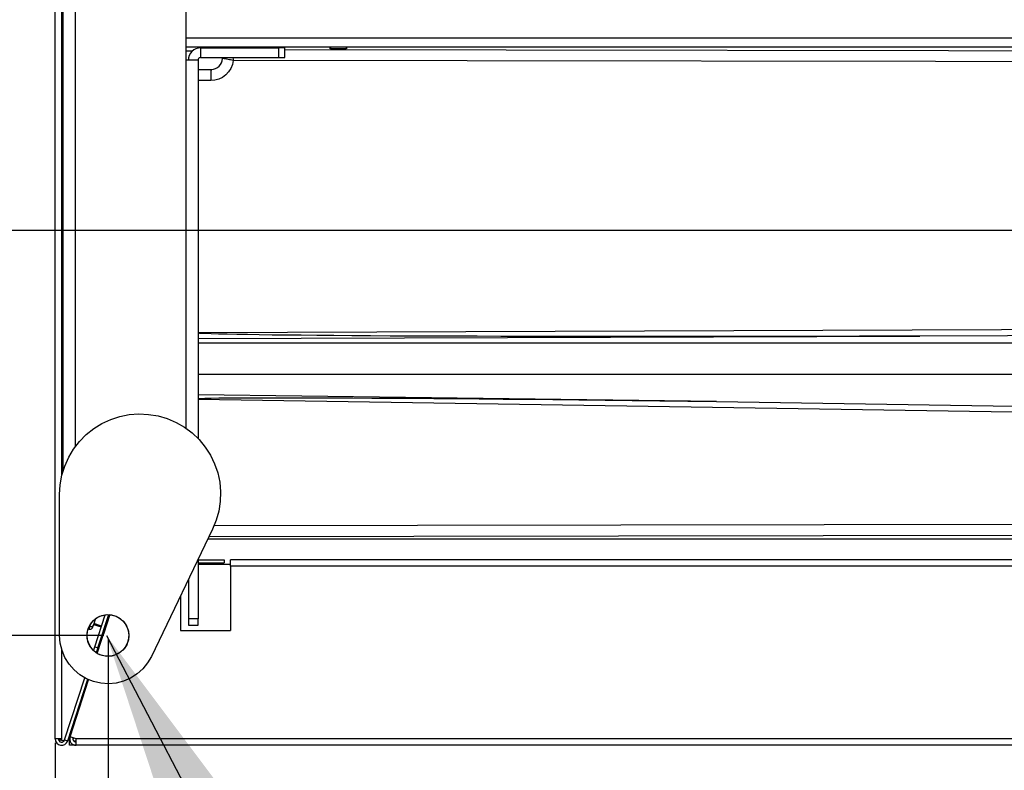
# Model space of a CAD drawing. Header units: millimetres. Extents: x 0 to 39025, y -31299 to 8400.
# Tile 196 of 256: x 14174 to 14480, y -11901 to -11668. Entities that reach past the tile are written whole.
import ezdxf

# ---------------------------------------------------------------- set-up
doc = ezdxf.new("R2010")
doc.units = ezdxf.units.MM
doc.header["$PDSIZE"] = -1
doc.layers.add('ANOTACIJE', color=7, linetype='Continuous')
doc.layers.add('DIMENZIJE', color=4, linetype='Continuous')
doc.styles.add('SLDTEXTSTYLE6', font='txt')
doc.styles.get("Standard").update_dxf_attribs({"font": 'Montserrat-Regular.ttf'})
doc.dimstyles.new('SLDDIMSTYLE0', dxfattribs={"dimtxt": 3, "dimasz": 3.414889, "dimexe": 0, "dimexo": 0.0625, "dimgap": 0.75, "dimtad": 1, "dimdec": 0, "dimlfac": 20, "dimrnd": 1e-09, "dimzin": 12, "dimdsep": 46, "dimtxsty": 'SLDTEXTSTYLE6', "dimsah": 1, "dimcen": 0.09, "dimadec": 0, "dimazin": 3, "dimtfac": 1, "dimtdec": 0, "dimtofl": 0, "dimtmove": 0, "dimatfit": 3, "dimfxl": 1, "dimfrac": 2, "dimtolj": 1, "dimtzin": 12, "dimarcsym": 0})
doc.dimstyles.new('SLDDIMSTYLE3', dxfattribs={"dimtxt": 0.18, "dimasz": 3.414889, "dimexe": 0, "dimexo": 0.0625, "dimgap": 0, "dimtad": 0, "dimtih": 1, "dimtoh": 1, "dimdec": 0, "dimrnd": 1e-09, "dimzin": 0, "dimdsep": 46, "dimtxsty": 'Standard', "dimsah": 1, "dimcen": 0.09, "dimadec": 0, "dimazin": 0, "dimtfac": 3.414889, "dimtdec": 0, "dimtofl": 0, "dimtmove": 0, "dimatfit": 3, "dimfxl": 1, "dimfrac": 2, "dimtolj": 1, "dimtzin": 0, "dimarcsym": 0})

# ---------------------------------------------------------------- blocks, each defined once
blk = doc.blocks.new('Adapt 2 (spodaj)')
blk.add_circle((16.42, 34.12), 6.48)
at = {"lineweight": 25}
for points in [[(0, 1.98), (0, 1.98), (0, 712.98), (0, 712.98)], [(2.1, 83.87), (2.1, 83.87), (2.1, 676.3), (2.1, 676.3)], [(2.4, 651.28), (2.4, 651.28), (2.4, 84.99), (2.4, 84.99)], [(6.2, 651.28), (6.2, 651.28), (6.2, 92.72), (6.2, 92.72)], [(40.6, 230.28), (40.6, 230.28), (40.6, 212.98), (40.6, 212.98)], [(40.6, 219.88), (40.6, 219.88), (945.6, 219.88), (945.6, 219.88)], [(40.6, 217.08), (40.6, 217.08), (945.6, 217.08), (945.6, 217.08)], [(40.6, 215.86), (40.6, 215.86), (42.72, 215.86), (42.72, 215.86)], [(45.2, 216.78), (45.2, 216.78), (45.2, 213.78), (45.2, 213.78)], [(45.2, 216.78), (45.2, 216.78), (69.4, 216.78), (69.4, 216.78)], [(55, 217.08), (55, 217.08), (55, 216.78), (55, 216.78)], [(69.4, 216.78), (69.4, 216.78), (69.4, 213.78), (69.4, 213.78)], [(71.4, 216.78), (71.4, 216.78), (69.4, 216.78), (69.4, 216.78)], [(71.4, 213.78), (71.4, 213.78), (71.4, 216.78), (71.4, 216.78)], [(71.4, 216.3), (71.4, 216.3), (346.33, 215.89), (346.33, 215.89)], [(85.5, 217.08), (85.5, 217.08), (85.5, 216.62), (85.5, 216.62)], [(90.5, 216.62), (90.5, 216.62), (90.5, 217.08), (90.5, 217.08)], [(40.6, 212.98), (40.6, 212.98), (40.6, 98.57), (40.6, 98.57)], [(44.4, 212.98), (44.4, 212.98), (44.4, 95.34), (44.4, 95.34)], [(45.2, 213.78), (45.2, 213.78), (69.4, 213.78), (69.4, 213.78)], [(52, 213.44), (52, 213.44), (52.03, 213.78), (52.03, 213.78)], [(52, 213.44), (52, 213.44), (52.03, 213.78), (52.03, 213.78)], [(52, 213.57), (52, 213.57), (52, 213.78), (52, 213.78)], [(52.01, 213.78), (52.01, 213.78), (52, 213.57), (52, 213.57)], [(346.18, 212.39), (346.18, 212.39), (55.31, 212.82), (55.31, 212.82)], [(69.4, 213.78), (69.4, 213.78), (71.4, 213.78), (71.4, 213.78)], [(44.4, 210.08), (44.4, 210.08), (48.5, 210.08), (48.5, 210.08)], [(2.4, 207.08), (2.4, 207.08), (2.1, 207.08), (2.1, 207.08)], [(48.35, 206.58), (48.35, 206.58), (44.4, 206.58), (44.4, 206.58)], [(44.4, 128.32), (44.4, 128.32), (404.92, 129.67), (404.92, 129.67)], [(44.4, 126.48), (44.4, 126.48), (268.65, 127.17), (268.65, 127.17)], [(405.01, 127.68), (405.01, 127.68), (268.65, 127.17), (268.65, 127.17)], [(44.4, 125.04), (44.4, 125.04), (459.51, 125.04), (459.51, 125.04)], [(44.4, 115.36), (44.4, 115.36), (459.41, 115.36), (459.41, 115.36)], [(205.44, 106.87), (205.44, 106.87), (44.4, 108.92), (44.4, 108.92)], [(370.68, 102.4), (370.68, 102.4), (44.4, 107.51), (44.4, 107.51)], [(205.44, 106.87), (205.44, 106.87), (370.77, 104.28), (370.77, 104.28)], [(1.4, 34.12), (1.4, 34.12), (1.4, 77.99), (1.4, 77.99)], [(49.45, 68.32), (49.45, 68.32), (302.08, 68.7), (302.08, 68.7)], [(48.93, 67.16), (48.93, 67.16), (29.92, 27.62), (29.92, 27.62)], [(302.23, 65.2), (302.23, 65.2), (47.81, 64.82), (47.81, 64.82)], [(870.49, 64.08), (870.49, 64.08), (47.45, 64.08), (47.45, 64.08)], [(44.4, 57.74), (44.4, 57.74), (44.4, 39.33), (44.4, 39.33)], [(44.4, 57.66), (44.4, 57.66), (52.51, 57.66), (52.51, 57.66)], [(44.4, 56.66), (44.4, 56.66), (52.51, 56.66), (52.51, 56.66)], [(44.4, 56.27), (44.4, 56.27), (54.51, 56.27), (54.51, 56.27)], [(52.51, 57.66), (52.51, 57.66), (52.51, 56.66), (52.51, 56.66)], [(957.49, 57.66), (957.49, 57.66), (54.51, 57.66), (54.51, 57.66)], [(54.51, 55.66), (54.51, 55.66), (54.51, 35.66), (54.51, 35.66)], [(957.49, 55.66), (957.49, 55.66), (54.51, 55.66), (54.51, 55.66)], [(41.4, 51.5), (41.4, 51.5), (41.4, 39.33), (41.4, 39.33)], [(38.9, 46.3), (38.9, 46.3), (38.9, 35.66), (38.9, 35.66)], [(12.34, 30.55), (12.34, 30.55), (15.59, 40.57), (15.59, 40.57)], [(12.8, 28.71), (12.8, 28.71), (16.67, 40.61), (16.67, 40.61)], [(13.05, 28.55), (13.05, 28.55), (16.97, 40.59), (16.97, 40.59)], [(13.29, 30.24), (13.29, 30.24), (16.66, 40.61), (16.66, 40.61)], [(16.97, 40.59), (16.97, 40.59), (15, 34.56), (15, 34.56)], [(11.97, 37.53), (11.97, 37.53), (14.35, 36.76), (14.35, 36.76)], [(12.02, 37.66), (12.02, 37.66), (14.39, 36.88), (14.39, 36.88)], [(14.44, 37.02), (14.44, 37.02), (12.06, 37.8), (12.06, 37.8)], [(44.4, 39.33), (44.4, 39.33), (41.4, 39.33), (41.4, 39.33)], [(41.4, 39.33), (41.4, 39.33), (41.4, 37.33), (41.4, 37.33)], [(41.4, 37.33), (41.4, 37.33), (44.4, 37.33), (44.4, 37.33)], [(44.4, 37.33), (44.4, 37.33), (44.4, 39.33), (44.4, 39.33)], [(14.39, 32.66), (14.39, 32.66), (15, 34.56), (15, 34.56)], [(15, 34.56), (15, 34.56), (15.01, 34.56), (15.01, 34.56)], [(38.9, 35.66), (38.9, 35.66), (54.51, 35.66), (54.51, 35.66)], [(14.39, 32.66), (14.39, 32.66), (14.39, 32.66), (14.39, 32.66)], [(2.1, 1.98), (2.1, 1.98), (2.1, 29.59), (2.1, 29.59)], [(11.96, 29.38), (11.96, 29.38), (12.34, 30.55), (12.34, 30.55)], [(12.34, 30.55), (12.34, 30.55), (13.29, 30.24), (13.29, 30.24)], [(13.29, 30.24), (13.29, 30.24), (12.79, 28.71), (12.79, 28.71)], [(2.95, 1.67), (2.95, 1.67), (9.22, 20.95), (9.22, 20.95)], [(3.9, 1.36), (3.9, 1.36), (10.12, 20.5), (10.12, 20.5)], [(3.9, 1.34), (3.9, 1.34), (10.13, 20.49), (10.13, 20.49)], [(4.62, 2.6), (4.62, 2.6), (10.4, 20.37), (10.4, 20.37)], [(4.5, 2.88), (4.5, 2.88), (4.82, 3.2), (4.82, 3.2)], [(4.52, 3.23), (4.52, 3.23), (4.98, 3.69), (4.98, 3.69)], [(4.53, 3.26), (4.53, 3.26), (4.99, 3.72), (4.99, 3.72)], [(2, 1.64), (2, 1.64), (2, 1.98), (2, 1.98)], [(2, 1.62), (2, 1.62), (2, 1.64), (2, 1.64)], [(2, 1.64), (2, 1.64), (2.89, 1.51), (2.89, 1.51)], [(2, 1.62), (2, 1.62), (2.88, 1.49), (2.88, 1.49)], [(2.95, 1.67), (2.95, 1.67), (3.9, 1.36), (3.9, 1.36)], [(3.89, 1.34), (3.89, 1.34), (3.9, 1.34), (3.9, 1.34)], [(3.9, 1.36), (3.9, 1.36), (3.9, 1.34), (3.9, 1.34)], [(4.39, 2.83), (4.39, 2.83), (4.5, 2.83), (4.5, 2.83)], [(4.4, 2.86), (4.4, 2.86), (4.5, 2.86), (4.5, 2.86)], [(4.5, 2.86), (4.5, 2.86), (4.4, 2.86), (4.4, 2.86)], [(4.71, 2.88), (4.71, 2.88), (4.5, 2.88), (4.5, 2.88)], [(6.52, 0), (6.52, 0), (4.5, 0), (4.5, 0)], [(6.52, 1.98), (6.52, 1.98), (4.62, 2.6), (4.62, 2.6)], [(5.67, 2.25), (5.67, 2.25), (5.54, 1.84), (5.54, 1.84)], [(5.62, 2.1), (5.62, 2.1), (5.54, 2.1), (5.54, 2.1)], [(5.71, 1.4), (5.71, 1.4), (6.52, 1.4), (6.52, 1.4)], [(957.49, 1.98), (957.49, 1.98), (6.52, 1.98), (6.52, 1.98)], [(957.49, -0.02), (957.49, -0.02), (6.52, -0.02), (6.52, -0.02)]]:
    blk.add_open_spline(points, degree=3, dxfattribs=at)
for points, knots in [([(45.2, 216.78), (45.2, 216.78), (44.46, 216.7), (44.46, 216.7), (44.46, 216.7), (43.75, 216.49), (43.75, 216.49), (43.75, 216.49), (43.09, 216.14), (43.09, 216.14), (43.09, 216.14), (42.51, 215.66), (42.51, 215.66), (42.51, 215.66), (42.04, 215.09), (42.04, 215.09), (42.04, 215.09), (41.69, 214.43), (41.69, 214.43), (41.69, 214.43), (41.47, 213.72), (41.47, 213.72), (41.47, 213.72), (41.4, 212.98), (41.4, 212.98)], [0, 0, 0, 0, 1, 1, 1, 2, 2, 2, 3, 3, 3, 4, 4, 4, 5, 5, 5, 6, 6, 6, 7, 7, 7, 8, 8, 8, 8]), ([(53.69, 216.78), (53.69, 216.78), (53.97, 216.89), (53.97, 216.89), (53.97, 216.89), (54.48, 217.03), (54.48, 217.03), (54.48, 217.03), (55, 217.08), (55, 217.08)], [0, 0, 0, 0, 1, 1, 1, 2, 2, 2, 3, 3, 3, 3]), ([(85.5, 216.7), (85.5, 216.7), (85.35, 216.68), (85.35, 216.68), (85.35, 216.68), (85.26, 216.65), (85.26, 216.65), (85.26, 216.65), (85.54, 216.62), (85.54, 216.62), (85.54, 216.62), (86.15, 216.59), (86.15, 216.59), (86.15, 216.59), (87.01, 216.57), (87.01, 216.57), (87.01, 216.57), (88, 216.56), (88, 216.56)], [0, 0, 0, 0, 1, 1, 1, 2, 2, 2, 3, 3, 3, 4, 4, 4, 5, 5, 5, 6, 6, 6, 6]), ([(88, 216.56), (88, 216.56), (89, 216.57), (89, 216.57), (89, 216.57), (89.85, 216.59), (89.85, 216.59), (89.85, 216.59), (90.46, 216.62), (90.46, 216.62), (90.46, 216.62), (90.74, 216.65), (90.74, 216.65), (90.74, 216.65), (90.65, 216.68), (90.65, 216.68), (90.65, 216.68), (90.5, 216.7), (90.5, 216.7)], [0, 0, 0, 0, 1, 1, 1, 2, 2, 2, 3, 3, 3, 4, 4, 4, 5, 5, 5, 6, 6, 6, 6]), ([(44.4, 212.98), (44.4, 212.98), (44.33, 212.98), (44.33, 212.98), (44.33, 212.98), (44.11, 212.98), (44.11, 212.98), (44.11, 212.98), (43.76, 212.98), (43.76, 212.98), (43.76, 212.98), (43.29, 212.98), (43.29, 212.98), (43.29, 212.98), (42.71, 212.98), (42.71, 212.98), (42.71, 212.98), (42.05, 212.98), (42.05, 212.98), (42.05, 212.98), (41.34, 212.98), (41.34, 212.98), (41.34, 212.98), (40.6, 212.98), (40.6, 212.98)], [0, 0, 0, 0, 1, 1, 1, 2, 2, 2, 3, 3, 3, 4, 4, 4, 5, 5, 5, 6, 6, 6, 7, 7, 7, 8, 8, 8, 8]), ([(45.2, 213.78), (45.2, 213.78), (45.05, 213.76), (45.05, 213.76), (45.05, 213.76), (44.89, 213.72), (44.89, 213.72), (44.89, 213.72), (44.76, 213.64), (44.76, 213.64), (44.76, 213.64), (44.64, 213.54), (44.64, 213.54), (44.64, 213.54), (44.53, 213.42), (44.53, 213.42), (44.53, 213.42), (44.46, 213.28), (44.46, 213.28), (44.46, 213.28), (44.41, 213.13), (44.41, 213.13), (44.41, 213.13), (44.4, 212.98), (44.4, 212.98)], [0, 0, 0, 0, 1, 1, 1, 2, 2, 2, 3, 3, 3, 4, 4, 4, 5, 5, 5, 6, 6, 6, 7, 7, 7, 8, 8, 8, 8]), ([(55.31, 212.82), (55.31, 212.82), (55.06, 211.57), (55.06, 211.57), (55.06, 211.57), (54.58, 210.39), (54.58, 210.39), (54.58, 210.39), (53.9, 209.31), (53.9, 209.31), (53.9, 209.31), (53.03, 208.37), (53.03, 208.37), (53.03, 208.37), (52, 207.61), (52, 207.61), (52, 207.61), (50.85, 207.04), (50.85, 207.04), (50.85, 207.04), (49.63, 206.69), (49.63, 206.69), (49.63, 206.69), (48.35, 206.58), (48.35, 206.58)], [0, 0, 0, 0, 1, 1, 1, 2, 2, 2, 3, 3, 3, 4, 4, 4, 5, 5, 5, 6, 6, 6, 7, 7, 7, 8, 8, 8, 8]), ([(48.5, 210.08), (48.5, 210.08), (49.17, 210.14), (49.17, 210.14), (49.17, 210.14), (49.81, 210.33), (49.81, 210.33), (49.81, 210.33), (50.4, 210.64), (50.4, 210.64), (50.4, 210.64), (50.93, 211.05), (50.93, 211.05), (50.93, 211.05), (51.36, 211.56), (51.36, 211.56), (51.36, 211.56), (51.7, 212.14), (51.7, 212.14), (51.7, 212.14), (51.91, 212.78), (51.91, 212.78), (51.91, 212.78), (52, 213.44), (52, 213.44)], [0, 0, 0, 0, 1, 1, 1, 2, 2, 2, 3, 3, 3, 4, 4, 4, 5, 5, 5, 6, 6, 6, 7, 7, 7, 8, 8, 8, 8]), ([(52, 213.44), (52, 213.44), (52, 213.51), (52, 213.51), (52, 213.51), (52, 213.57), (52, 213.57)], [0, 0, 0, 0, 1, 1, 1, 2, 2, 2, 2]), ([(55.31, 212.82), (55.31, 212.82), (55.3, 212.83), (55.3, 212.83), (55.3, 212.83), (54.45, 213.02), (54.45, 213.02), (54.45, 213.02), (54.14, 213.08), (54.14, 213.08), (54.14, 213.08), (53.22, 213.25), (53.22, 213.25), (53.22, 213.25), (52.48, 213.37), (52.48, 213.37), (52.48, 213.37), (52.13, 213.42), (52.13, 213.42), (52.13, 213.42), (52, 213.44), (52, 213.44)], [0, 0, 0, 0, 1, 1, 1, 2, 2, 2, 3, 3, 3, 4, 4, 4, 5, 5, 5, 6, 6, 6, 7, 7, 7, 7]), ([(55.2, 213.78), (55.2, 213.78), (55.2, 213.7), (55.2, 213.7), (55.2, 213.7), (55.26, 213.27), (55.26, 213.27), (55.26, 213.27), (55.31, 212.84), (55.31, 212.84), (55.31, 212.84), (55.31, 212.82), (55.31, 212.82)], [0, 0, 0, 0, 1, 1, 1, 2, 2, 2, 3, 3, 3, 4, 4, 4, 4]), ([(2.1, 207.85), (2.1, 207.85), (2.18, 208.1), (2.18, 208.1), (2.18, 208.1), (2.4, 208.57), (2.4, 208.57)], [0, 0, 0, 0, 1, 1, 1, 2, 2, 2, 2]), ([(48.5, 210.08), (48.5, 210.08), (48.47, 210.01), (48.47, 210.01), (48.47, 210.01), (48.44, 209.81), (48.44, 209.81), (48.44, 209.81), (48.42, 209.49), (48.42, 209.49), (48.42, 209.49), (48.39, 209.05), (48.39, 209.05), (48.39, 209.05), (48.38, 208.52), (48.38, 208.52), (48.38, 208.52), (48.36, 207.92), (48.36, 207.92), (48.36, 207.92), (48.36, 207.26), (48.36, 207.26), (48.36, 207.26), (48.35, 206.58), (48.35, 206.58)], [0, 0, 0, 0, 1, 1, 1, 2, 2, 2, 3, 3, 3, 4, 4, 4, 5, 5, 5, 6, 6, 6, 7, 7, 7, 8, 8, 8, 8]), ([(2.1, 194.57), (2.1, 194.57), (2.14, 194.57), (2.14, 194.57), (2.14, 194.57), (2.27, 194.57), (2.27, 194.57), (2.27, 194.57), (2.4, 194.57), (2.4, 194.57)], [0, 0, 0, 0, 1, 1, 1, 2, 2, 2, 3, 3, 3, 3]), ([(268.65, 127.17), (268.65, 127.17), (259.26, 127.14), (259.26, 127.14), (259.26, 127.14), (249.92, 127.11), (249.92, 127.11), (249.92, 127.11), (240.63, 127.09), (240.63, 127.09), (240.63, 127.09), (231.41, 127.07), (231.41, 127.07), (231.41, 127.07), (222.28, 127.06), (222.28, 127.06), (222.28, 127.06), (213.25, 127.05), (213.25, 127.05), (213.25, 127.05), (204.33, 127.04), (204.33, 127.04), (204.33, 127.04), (195.53, 127.03), (195.53, 127.03), (195.53, 127.03), (186.87, 127.03), (186.87, 127.03), (186.87, 127.03), (178.36, 127.03), (178.36, 127.03), (178.36, 127.03), (170.02, 127.04), (170.02, 127.04), (170.02, 127.04), (161.84, 127.05), (161.84, 127.05), (161.84, 127.05), (153.86, 127.06), (153.86, 127.06), (153.86, 127.06), (146.06, 127.07), (146.06, 127.07), (146.06, 127.07), (138.48, 127.08), (138.48, 127.08), (138.48, 127.08), (131.12, 127.11), (131.12, 127.11), (131.12, 127.11), (123.99, 127.13), (123.99, 127.13), (123.99, 127.13), (117.1, 127.15), (117.1, 127.15), (117.1, 127.15), (110.46, 127.18), (110.46, 127.18), (110.46, 127.18), (104.08, 127.21), (104.08, 127.21), (104.08, 127.21), (97.97, 127.25), (97.97, 127.25), (97.97, 127.25), (92.13, 127.29), (92.13, 127.29), (92.13, 127.29), (86.59, 127.33), (86.59, 127.33), (86.59, 127.33), (81.34, 127.37), (81.34, 127.37), (81.34, 127.37), (76.39, 127.42), (76.39, 127.42), (76.39, 127.42), (71.75, 127.47), (71.75, 127.47), (71.75, 127.47), (67.42, 127.52), (67.42, 127.52), (67.42, 127.52), (63.42, 127.57), (63.42, 127.57), (63.42, 127.57), (59.75, 127.63), (59.75, 127.63), (59.75, 127.63), (56.41, 127.69), (56.41, 127.69), (56.41, 127.69), (53.41, 127.75), (53.41, 127.75), (53.41, 127.75), (50.75, 127.81), (50.75, 127.81), (50.75, 127.81), (48.44, 127.88), (48.44, 127.88), (48.44, 127.88), (46.48, 127.95), (46.48, 127.95), (46.48, 127.95), (44.87, 128.01), (44.87, 128.01), (44.87, 128.01), (44.4, 128.04), (44.4, 128.04)], [0, 0, 0, 0, 1, 1, 1, 2, 2, 2, 3, 3, 3, 4, 4, 4, 5, 5, 5, 6, 6, 6, 7, 7, 7, 8, 8, 8, 9, 9, 9, 10, 10, 10, 11, 11, 11, 12, 12, 12, 13, 13, 13, 14, 14, 14, 15, 15, 15, 16, 16, 16, 17, 17, 17, 18, 18, 18, 19, 19, 19, 20, 20, 20, 21, 21, 21, 22, 22, 22, 23, 23, 23, 24, 24, 24, 25, 25, 25, 26, 26, 26, 27, 27, 27, 28, 28, 28, 29, 29, 29, 30, 30, 30, 31, 31, 31, 32, 32, 32, 33, 33, 33, 34, 34, 34, 35, 35, 35, 36, 36, 36, 36]), ([(2.4, 114.57), (2.4, 114.57), (2.27, 114.57), (2.27, 114.57), (2.27, 114.57), (2.14, 114.57), (2.14, 114.57), (2.14, 114.57), (2.1, 114.57), (2.1, 114.57)], [0, 0, 0, 0, 1, 1, 1, 2, 2, 2, 3, 3, 3, 3]), ([(44.4, 107.79), (44.4, 107.79), (44.89, 107.81), (44.89, 107.81), (44.89, 107.81), (46.51, 107.85), (46.51, 107.85), (46.51, 107.85), (48.49, 107.9), (48.49, 107.9), (48.49, 107.9), (50.82, 107.94), (50.82, 107.94), (50.82, 107.94), (53.5, 107.97), (53.5, 107.97), (53.5, 107.97), (56.52, 107.99), (56.52, 107.99), (56.52, 107.99), (59.89, 108.01), (59.89, 108.01), (59.89, 108.01), (63.59, 108.02), (63.59, 108.02), (63.59, 108.02), (67.62, 108.03), (67.62, 108.03), (67.62, 108.03), (71.97, 108.03), (71.97, 108.03), (71.97, 108.03), (76.65, 108.02), (76.65, 108.02), (76.65, 108.02), (81.63, 108.01), (81.63, 108.01), (81.63, 108.01), (86.92, 107.99), (86.92, 107.99), (86.92, 107.99), (92.51, 107.96), (92.51, 107.96), (92.51, 107.96), (98.39, 107.93), (98.39, 107.93), (98.39, 107.93), (104.54, 107.9), (104.54, 107.9), (104.54, 107.9), (110.97, 107.85), (110.97, 107.85), (110.97, 107.85), (117.65, 107.8), (117.65, 107.8), (117.65, 107.8), (124.59, 107.75), (124.59, 107.75), (124.59, 107.75), (131.77, 107.68), (131.77, 107.68), (131.77, 107.68), (139.18, 107.61), (139.18, 107.61), (139.18, 107.61), (146.82, 107.54), (146.82, 107.54), (146.82, 107.54), (154.66, 107.46), (154.66, 107.46), (154.66, 107.46), (162.69, 107.37), (162.69, 107.37), (162.69, 107.37), (170.92, 107.28), (170.92, 107.28), (170.92, 107.28), (179.32, 107.19), (179.32, 107.19), (179.32, 107.19), (187.88, 107.09), (187.88, 107.09), (187.88, 107.09), (196.59, 106.98), (196.59, 106.98), (196.59, 106.98), (205.44, 106.87), (205.44, 106.87)], [0, 0, 0, 0, 1, 1, 1, 2, 2, 2, 3, 3, 3, 4, 4, 4, 5, 5, 5, 6, 6, 6, 7, 7, 7, 8, 8, 8, 9, 9, 9, 10, 10, 10, 11, 11, 11, 12, 12, 12, 13, 13, 13, 14, 14, 14, 15, 15, 15, 16, 16, 16, 17, 17, 17, 18, 18, 18, 19, 19, 19, 20, 20, 20, 21, 21, 21, 22, 22, 22, 23, 23, 23, 24, 24, 24, 25, 25, 25, 26, 26, 26, 27, 27, 27, 28, 28, 28, 29, 29, 29, 29]), ([(1.4, 77.99), (1.4, 77.99), (1.58, 80.98), (1.58, 80.98), (1.58, 80.98), (2.11, 83.92), (2.11, 83.92), (2.11, 83.92), (3, 86.78), (3, 86.78), (3, 86.78), (4.21, 89.51), (4.21, 89.51), (4.21, 89.51), (5.74, 92.07), (5.74, 92.07), (5.74, 92.07), (7.57, 94.44), (7.57, 94.44), (7.57, 94.44), (9.67, 96.57), (9.67, 96.57), (9.67, 96.57), (12.01, 98.43), (12.01, 98.43), (12.01, 98.43), (14.55, 100.01), (14.55, 100.01), (14.55, 100.01), (17.26, 101.26), (17.26, 101.26), (17.26, 101.26), (20.1, 102.19), (20.1, 102.19), (20.1, 102.19), (23.04, 102.77), (23.04, 102.77), (23.04, 102.77), (26.02, 102.99), (26.02, 102.99), (26.02, 102.99), (29.01, 102.86), (29.01, 102.86), (29.01, 102.86), (31.96, 102.37), (31.96, 102.37), (31.96, 102.37), (34.83, 101.53), (34.83, 101.53), (34.83, 101.53), (37.57, 100.35), (37.57, 100.35), (37.57, 100.35), (40.17, 98.86), (40.17, 98.86), (40.17, 98.86), (42.56, 97.07), (42.56, 97.07), (42.56, 97.07), (44.72, 95.01), (44.72, 95.01), (44.72, 95.01), (46.62, 92.7), (46.62, 92.7), (46.62, 92.7), (48.23, 90.18), (48.23, 90.18), (48.23, 90.18), (49.53, 87.49), (49.53, 87.49), (49.53, 87.49), (50.5, 84.66), (50.5, 84.66), (50.5, 84.66), (51.12, 81.73), (51.12, 81.73), (51.12, 81.73), (51.39, 78.75), (51.39, 78.75), (51.39, 78.75), (51.3, 75.77), (51.3, 75.77), (51.3, 75.77), (50.86, 72.81), (50.86, 72.81), (50.86, 72.81), (50.06, 69.93), (50.06, 69.93), (50.06, 69.93), (48.93, 67.16), (48.93, 67.16)], [0, 0, 0, 0, 1, 1, 1, 2, 2, 2, 3, 3, 3, 4, 4, 4, 5, 5, 5, 6, 6, 6, 7, 7, 7, 8, 8, 8, 9, 9, 9, 10, 10, 10, 11, 11, 11, 12, 12, 12, 13, 13, 13, 14, 14, 14, 15, 15, 15, 16, 16, 16, 17, 17, 17, 18, 18, 18, 19, 19, 19, 20, 20, 20, 21, 21, 21, 22, 22, 22, 23, 23, 23, 24, 24, 24, 25, 25, 25, 26, 26, 26, 27, 27, 27, 28, 28, 28, 29, 29, 29, 30, 30, 30, 30]), ([(54.51, 55.66), (54.51, 55.66), (54.51, 56.05), (54.51, 56.05), (54.51, 56.05), (54.51, 56.42), (54.51, 56.42), (54.51, 56.42), (54.51, 56.77), (54.51, 56.77), (54.51, 56.77), (54.51, 57.07), (54.51, 57.07), (54.51, 57.07), (54.51, 57.32), (54.51, 57.32), (54.51, 57.32), (54.51, 57.51), (54.51, 57.51), (54.51, 57.51), (54.51, 57.62), (54.51, 57.62), (54.51, 57.62), (54.51, 57.66), (54.51, 57.66)], [0, 0, 0, 0, 1, 1, 1, 2, 2, 2, 3, 3, 3, 4, 4, 4, 5, 5, 5, 6, 6, 6, 7, 7, 7, 8, 8, 8, 8]), ([(22.74, 32.67), (22.74, 32.67), (22.9, 34.17), (22.9, 34.17), (22.9, 34.17), (22.71, 35.67), (22.71, 35.67), (22.71, 35.67), (22.18, 37.08), (22.18, 37.08), (22.18, 37.08), (21.34, 38.34), (21.34, 38.34), (21.34, 38.34), (20.24, 39.37), (20.24, 39.37), (20.24, 39.37), (18.92, 40.11), (18.92, 40.11), (18.92, 40.11), (17.47, 40.53), (17.47, 40.53), (17.47, 40.53), (15.97, 40.6), (15.97, 40.6), (15.97, 40.6), (14.48, 40.33), (14.48, 40.33), (14.48, 40.33), (13.1, 39.72), (13.1, 39.72), (13.1, 39.72), (11.9, 38.81), (11.9, 38.81), (11.9, 38.81), (10.94, 37.64), (10.94, 37.64), (10.94, 37.64), (10.27, 36.29), (10.27, 36.29), (10.27, 36.29), (9.94, 34.82), (9.94, 34.82), (9.94, 34.82), (9.95, 33.31), (9.95, 33.31), (9.95, 33.31), (10.31, 31.84), (10.31, 31.84), (10.31, 31.84), (11, 30.5), (11, 30.5), (11, 30.5), (11.98, 29.35), (11.98, 29.35), (11.98, 29.35), (13.2, 28.46), (13.2, 28.46), (13.2, 28.46), (14.59, 27.88), (14.59, 27.88), (14.59, 27.88), (16.08, 27.63), (16.08, 27.63), (16.08, 27.63), (17.59, 27.73), (17.59, 27.73), (17.59, 27.73), (19.03, 28.17), (19.03, 28.17), (19.03, 28.17), (20.33, 28.94), (20.33, 28.94), (20.33, 28.94), (21.42, 29.98), (21.42, 29.98), (21.42, 29.98), (22.24, 31.25), (22.24, 31.25), (22.24, 31.25), (22.74, 32.67), (22.74, 32.67)], [0, 0, 0, 0, 1, 1, 1, 2, 2, 2, 3, 3, 3, 4, 4, 4, 5, 5, 5, 6, 6, 6, 7, 7, 7, 8, 8, 8, 9, 9, 9, 10, 10, 10, 11, 11, 11, 12, 12, 12, 13, 13, 13, 14, 14, 14, 15, 15, 15, 16, 16, 16, 17, 17, 17, 18, 18, 18, 19, 19, 19, 20, 20, 20, 21, 21, 21, 22, 22, 22, 23, 23, 23, 24, 24, 24, 25, 25, 25, 26, 26, 26, 27, 27, 27, 27]), ([(10.57, 36.1), (10.57, 36.1), (10.57, 36.1), (10.57, 36.1), (10.57, 36.1), (10.64, 36.33), (10.64, 36.33), (10.64, 36.33), (10.83, 36.9), (10.83, 36.9)], [0, 0, 0, 0, 1, 1, 1, 2, 2, 2, 3, 3, 3, 3]), ([(10.58, 37.01), (10.58, 37.01), (10.66, 36.97), (10.66, 36.97), (10.66, 36.97), (10.83, 36.9), (10.83, 36.9)], [0, 0, 0, 0, 1, 1, 1, 2, 2, 2, 2]), ([(10.83, 36.9), (10.83, 36.9), (11.11, 37.76), (11.11, 37.76), (11.11, 37.76), (11.18, 37.99), (11.18, 37.99)], [0, 0, 0, 0, 1, 1, 1, 2, 2, 2, 2]), ([(10.83, 36.9), (10.83, 36.9), (11, 36.86), (11, 36.86), (11, 36.86), (11.17, 36.85), (11.17, 36.85), (11.17, 36.85), (11.34, 36.87), (11.34, 36.87), (11.34, 36.87), (11.5, 36.92), (11.5, 36.92), (11.5, 36.92), (11.64, 37), (11.64, 37), (11.64, 37), (11.77, 37.1), (11.77, 37.1), (11.77, 37.1), (11.86, 37.22), (11.86, 37.22), (11.86, 37.22), (11.92, 37.36), (11.92, 37.36)], [0, 0, 0, 0, 1, 1, 1, 2, 2, 2, 3, 3, 3, 4, 4, 4, 5, 5, 5, 6, 6, 6, 7, 7, 7, 8, 8, 8, 8]), ([(11.7, 36.67), (11.7, 36.67), (11.75, 36.85), (11.75, 36.85), (11.75, 36.85), (11.92, 37.36), (11.92, 37.36)], [0, 0, 0, 0, 1, 1, 1, 2, 2, 2, 2]), ([(11.92, 37.36), (11.92, 37.36), (12.18, 38.17), (12.18, 38.17), (12.18, 38.17), (12.53, 39.24), (12.53, 39.24), (12.53, 39.24), (12.57, 39.37), (12.57, 39.37)], [0, 0, 0, 0, 1, 1, 1, 2, 2, 2, 3, 3, 3, 3]), ([(29.92, 27.62), (29.92, 27.62), (28.72, 25.57), (28.72, 25.57), (28.72, 25.57), (27.22, 23.73), (27.22, 23.73), (27.22, 23.73), (25.45, 22.15), (25.45, 22.15), (25.45, 22.15), (23.45, 20.87), (23.45, 20.87), (23.45, 20.87), (21.27, 19.93), (21.27, 19.93), (21.27, 19.93), (18.97, 19.34), (18.97, 19.34), (18.97, 19.34), (16.61, 19.12), (16.61, 19.12), (16.61, 19.12), (14.23, 19.28), (14.23, 19.28), (14.23, 19.28), (11.92, 19.8), (11.92, 19.8), (11.92, 19.8), (9.72, 20.69), (9.72, 20.69), (9.72, 20.69), (7.68, 21.91), (7.68, 21.91), (7.68, 21.91), (5.87, 23.44), (5.87, 23.44), (5.87, 23.44), (4.31, 25.23), (4.31, 25.23), (4.31, 25.23), (3.06, 27.26), (3.06, 27.26), (3.06, 27.26), (2.15, 29.44), (2.15, 29.44), (2.15, 29.44), (1.59, 31.75), (1.59, 31.75), (1.59, 31.75), (1.4, 34.12), (1.4, 34.12)], [0, 0, 0, 0, 1, 1, 1, 2, 2, 2, 3, 3, 3, 4, 4, 4, 5, 5, 5, 6, 6, 6, 7, 7, 7, 8, 8, 8, 9, 9, 9, 10, 10, 10, 11, 11, 11, 12, 12, 12, 13, 13, 13, 14, 14, 14, 15, 15, 15, 16, 16, 16, 17, 17, 17, 17]), ([(10.27, 36.26), (10.27, 36.26), (10.4, 36.17), (10.4, 36.17), (10.4, 36.17), (10.57, 36.1), (10.57, 36.1)], [0, 0, 0, 0, 1, 1, 1, 2, 2, 2, 2]), ([(10.57, 36.1), (10.57, 36.1), (10.74, 36.06), (10.74, 36.06), (10.74, 36.06), (10.91, 36.05), (10.91, 36.05), (10.91, 36.05), (11.09, 36.09), (11.09, 36.09), (11.09, 36.09), (11.25, 36.15), (11.25, 36.15), (11.25, 36.15), (11.4, 36.24), (11.4, 36.24), (11.4, 36.24), (11.53, 36.37), (11.53, 36.37), (11.53, 36.37), (11.63, 36.51), (11.63, 36.51), (11.63, 36.51), (11.7, 36.67), (11.7, 36.67)], [0, 0, 0, 0, 1, 1, 1, 2, 2, 2, 3, 3, 3, 4, 4, 4, 5, 5, 5, 6, 6, 6, 7, 7, 7, 8, 8, 8, 8]), ([(2.1, 1.98), (2.1, 1.98), (2.02, 1.98), (2.02, 1.98), (2.02, 1.98), (1.79, 1.98), (1.79, 1.98), (1.79, 1.98), (1.45, 1.98), (1.45, 1.98), (1.45, 1.98), (1.05, 1.98), (1.05, 1.98), (1.05, 1.98), (0.65, 1.98), (0.65, 1.98), (0.65, 1.98), (0.31, 1.98), (0.31, 1.98), (0.31, 1.98), (0.08, 1.98), (0.08, 1.98), (0.08, 1.98), (0, 1.98), (0, 1.98)], [0, 0, 0, 0, 1, 1, 1, 2, 2, 2, 3, 3, 3, 4, 4, 4, 5, 5, 5, 6, 6, 6, 7, 7, 7, 8, 8, 8, 8]), ([(0, 1.98), (0, 1.98), (0.12, 1.28), (0.12, 1.28), (0.12, 1.28), (0.48, 0.68), (0.48, 0.68), (0.48, 0.68), (1.02, 0.23), (1.02, 0.23), (1.02, 0.23), (1.69, 0), (1.69, 0), (1.69, 0), (2.39, 0.01), (2.39, 0.01), (2.39, 0.01), (3.04, 0.27), (3.04, 0.27), (3.04, 0.27), (3.57, 0.74), (3.57, 0.74), (3.57, 0.74), (3.9, 1.36), (3.9, 1.36)], [0, 0, 0, 0, 1, 1, 1, 2, 2, 2, 3, 3, 3, 4, 4, 4, 5, 5, 5, 6, 6, 6, 7, 7, 7, 8, 8, 8, 8]), ([(1, 1.98), (1, 1.98), (1.06, 1.63), (1.06, 1.63), (1.06, 1.63), (1.24, 1.33), (1.24, 1.33), (1.24, 1.33), (1.51, 1.1), (1.51, 1.1), (1.51, 1.1), (1.84, 0.99), (1.84, 0.99), (1.84, 0.99), (2.2, 0.99), (2.2, 0.99), (2.2, 0.99), (2.52, 1.13), (2.52, 1.13), (2.52, 1.13), (2.79, 1.36), (2.79, 1.36), (2.79, 1.36), (2.95, 1.67), (2.95, 1.67)], [0, 0, 0, 0, 1, 1, 1, 2, 2, 2, 3, 3, 3, 4, 4, 4, 5, 5, 5, 6, 6, 6, 7, 7, 7, 8, 8, 8, 8]), ([(1, 1.98), (1, 1.98), (1.08, 1.89), (1.08, 1.89), (1.08, 1.89), (1.29, 1.8), (1.29, 1.8), (1.29, 1.8), (1.62, 1.72), (1.62, 1.72), (1.62, 1.72), (2, 1.64), (2, 1.64)], [0, 0, 0, 0, 1, 1, 1, 2, 2, 2, 3, 3, 3, 4, 4, 4, 4]), ([(1.05, 1.73), (1.05, 1.73), (1.23, 1.7), (1.23, 1.7), (1.23, 1.7), (2, 1.62), (2, 1.62)], [0, 0, 0, 0, 1, 1, 1, 2, 2, 2, 2]), ([(4.5, 2.88), (4.5, 2.88), (4.5, 2.73), (4.5, 2.73), (4.5, 2.73), (4.5, 2.58), (4.5, 2.58), (4.5, 2.58), (4.5, 2.44), (4.5, 2.44), (4.5, 2.44), (4.5, 2.33), (4.5, 2.33), (4.5, 2.33), (4.5, 2.23), (4.5, 2.23), (4.5, 2.23), (4.5, 2.16), (4.5, 2.16), (4.5, 2.16), (4.5, 2.11), (4.5, 2.11), (4.5, 2.11), (4.5, 2.1), (4.5, 2.1)], [0, 0, 0, 0, 1, 1, 1, 2, 2, 2, 3, 3, 3, 4, 4, 4, 5, 5, 5, 6, 6, 6, 7, 7, 7, 8, 8, 8, 8]), ([(4.5, 0), (4.5, 0), (4.5, 0.08), (4.5, 0.08), (4.5, 0.08), (4.5, 0.31), (4.5, 0.31), (4.5, 0.31), (4.5, 0.65), (4.5, 0.65), (4.5, 0.65), (4.5, 1.05), (4.5, 1.05), (4.5, 1.05), (4.5, 1.45), (4.5, 1.45), (4.5, 1.45), (4.5, 1.79), (4.5, 1.79), (4.5, 1.79), (4.5, 2.02), (4.5, 2.02), (4.5, 2.02), (4.5, 2.1), (4.5, 2.1)], [0, 0, 0, 0, 1, 1, 1, 2, 2, 2, 3, 3, 3, 4, 4, 4, 5, 5, 5, 6, 6, 6, 7, 7, 7, 8, 8, 8, 8]), ([(4.62, 2.6), (4.62, 2.6), (4.53, 2.13), (4.53, 2.13), (4.53, 2.13), (4.55, 1.67), (4.55, 1.67), (4.55, 1.67), (4.67, 1.21), (4.67, 1.21), (4.67, 1.21), (4.91, 0.8), (4.91, 0.8), (4.91, 0.8), (5.22, 0.46), (5.22, 0.46), (5.22, 0.46), (5.62, 0.19), (5.62, 0.19), (5.62, 0.19), (6.06, 0.03), (6.06, 0.03), (6.06, 0.03), (6.52, -0.02), (6.52, -0.02)], [0, 0, 0, 0, 1, 1, 1, 2, 2, 2, 3, 3, 3, 4, 4, 4, 5, 5, 5, 6, 6, 6, 7, 7, 7, 8, 8, 8, 8]), ([(5.57, 2.29), (5.57, 2.29), (5.53, 2.06), (5.53, 2.06), (5.53, 2.06), (5.54, 1.82), (5.54, 1.82), (5.54, 1.82), (5.6, 1.59), (5.6, 1.59), (5.6, 1.59), (5.71, 1.39), (5.71, 1.39), (5.71, 1.39), (5.87, 1.22), (5.87, 1.22), (5.87, 1.22), (6.07, 1.09), (6.07, 1.09), (6.07, 1.09), (6.29, 1.01), (6.29, 1.01), (6.29, 1.01), (6.52, 0.98), (6.52, 0.98)], [0, 0, 0, 0, 1, 1, 1, 2, 2, 2, 3, 3, 3, 4, 4, 4, 5, 5, 5, 6, 6, 6, 7, 7, 7, 8, 8, 8, 8]), ([(6.52, -0.02), (6.52, -0.02), (6.52, 0.01), (6.52, 0.01), (6.52, 0.01), (6.52, 0.13), (6.52, 0.13), (6.52, 0.13), (6.52, 0.31), (6.52, 0.31), (6.52, 0.31), (6.52, 0.56), (6.52, 0.56), (6.52, 0.56), (6.52, 0.86), (6.52, 0.86), (6.52, 0.86), (6.52, 1.21), (6.52, 1.21), (6.52, 1.21), (6.52, 1.59), (6.52, 1.59), (6.52, 1.59), (6.52, 1.98), (6.52, 1.98)], [0, 0, 0, 0, 1, 1, 1, 2, 2, 2, 3, 3, 3, 4, 4, 4, 5, 5, 5, 6, 6, 6, 7, 7, 7, 8, 8, 8, 8])]:
    blk.add_open_spline(points, degree=3, knots=knots, dxfattribs=at)
blk = doc.blocks.new('*D95')
at = {"layer": 'Defpoints', "color": 0, "transparency": 16777216}
for p in [(14664.84, -11733.53), (14201.29, -11859.45), (14201.29, -12184.43)]:
    blk.add_point(p, dxfattribs=at)
at = {"layer": 'DIMENZIJE', "color": 0, "lineweight": -2, "transparency": 16777216}
for p, q in [((14664.84, -11734.78), (14664.84, -12204.43)), ((14201.29, -11860.7), (14201.29, -12204.43)), ((14596.54, -12184.43), (14269.59, -12184.43))]:
    blk.add_line(p, q, dxfattribs=at)
at = {"layer": 'DIMENZIJE', "color": 0, "transparency": 16777216}
for points in [[(14269.59, -12173.04), (14269.59, -12195.81), (14201.29, -12184.43)], [(14596.54, -12173.04), (14596.54, -12195.81), (14664.84, -12184.43)]]:
    blk.add_solid(points, dxfattribs=at)
at = {"layer": 'DIMENZIJE', "color": 0, "transparency": 16777216, "insert": (14433.07, -12138.57), "char_height": 60, "attachment_point": 5, "style": 'SLDTEXTSTYLE6'}
blk.add_mtext('\\A1;464', dxfattribs=at)
blk = doc.blocks.new('*D96')
at = {"layer": 'Defpoints', "color": 0, "transparency": 16777216}
for p in [(14201.29, -11859.45), (14184.86, -11891.6), (14201.29, -12184.05)]:
    blk.add_point(p, dxfattribs=at)
at = {"layer": 'DIMENZIJE', "color": 0, "lineweight": -2, "transparency": 16777216}
for p, q in [((14201.29, -11860.7), (14201.29, -12204.05)), ((14184.86, -11892.85), (14184.86, -12204.05)), ((14116.57, -12184.05), (13934.61, -12184.05)), ((14201.29, -12184.05), (14184.86, -12184.05)), ((14269.59, -12184.05), (14337.88, -12184.05))]:
    blk.add_line(p, q, dxfattribs=at)
at = {"layer": 'DIMENZIJE', "color": 0, "transparency": 16777216}
for points in [[(14116.57, -12172.66), (14116.57, -12195.43), (14184.86, -12184.05)], [(14269.59, -12172.66), (14269.59, -12195.43), (14201.29, -12184.05)]]:
    blk.add_solid(points, dxfattribs=at)
at = {"layer": 'DIMENZIJE', "color": 0, "transparency": 16777216, "insert": (13991.44, -12138.19), "char_height": 60, "attachment_point": 5, "style": 'SLDTEXTSTYLE6'}
blk.add_mtext('\\A1;16', dxfattribs=at)
blk = doc.blocks.new('*D97')
at = {"layer": 'Defpoints', "color": 0, "transparency": 16777216}
for p in [(14664.84, -11733.53), (14026.58, -11859.45), (14201.29, -11859.45)]:
    blk.add_point(p, dxfattribs=at)
at = {"layer": 'DIMENZIJE', "color": 0, "lineweight": -2, "transparency": 16777216}
for p, q in [((14026.58, -11665.23), (14026.58, -11433.39)), ((14663.59, -11733.53), (14006.58, -11733.53)), ((14026.58, -11859.45), (14026.58, -11733.53)), ((14200.04, -11859.45), (14006.58, -11859.45)), ((14026.58, -11927.74), (14026.58, -11996.04))]:
    blk.add_line(p, q, dxfattribs=at)
at = {"layer": 'DIMENZIJE', "color": 0, "transparency": 16777216}
for points in [[(14015.19, -11665.23), (14037.96, -11665.23), (14026.58, -11733.53)], [(14015.19, -11927.74), (14037.96, -11927.74), (14026.58, -11859.45)]]:
    blk.add_solid(points, dxfattribs=at)
at = {"layer": 'DIMENZIJE', "color": 0, "transparency": 16777216, "insert": (13980.72, -11515.16), "char_height": 60, "attachment_point": 5, "rotation": 90, "style": 'SLDTEXTSTYLE6'}
blk.add_mtext('\\A1;126', dxfattribs=at)
blk = doc.blocks.new('*D98')
at = {"layer": 'Defpoints', "color": 0, "transparency": 16777216}
for p in [(14201.26, -11212.76), (13876.35, -11859.45), (14201.29, -11859.45)]:
    blk.add_point(p, dxfattribs=at)
at = {"layer": 'DIMENZIJE', "color": 0, "lineweight": -2, "transparency": 16777216}
for p, q in [((14200.01, -11212.76), (13856.35, -11212.76)), ((13876.35, -11281.06), (13876.35, -11791.15)), ((14200.04, -11859.45), (13856.35, -11859.45))]:
    blk.add_line(p, q, dxfattribs=at)
at = {"layer": 'DIMENZIJE', "color": 0, "transparency": 16777216}
for points in [[(13864.97, -11281.06), (13887.74, -11281.06), (13876.35, -11212.76)], [(13864.97, -11791.15), (13887.74, -11791.15), (13876.35, -11859.45)]]:
    blk.add_solid(points, dxfattribs=at)
at = {"layer": 'DIMENZIJE', "color": 0, "transparency": 16777216, "insert": (13830.5, -11536.11), "char_height": 60, "attachment_point": 5, "rotation": 90, "style": 'SLDTEXTSTYLE6'}
blk.add_mtext('\\A1;647', dxfattribs=at)

msp = doc.modelspace()

# ---------------------------------------------------------------- block references
at = {"color": 1}
msp.add_blockref('Adapt 2 (spodaj)', (14184.86, -11893.57), dxfattribs=at)

# ---------------------------------------------------------------- dimensions: what is measured, and where the dimension line sits
at = {"layer": 'DIMENZIJE'}
dim = msp.add_linear_dim(base=(13876.35, -11859.45), p1=(14201.26, -11212.76), p2=(14201.29, -11859.45), angle=90, dimstyle='SLDDIMSTYLE0', override={"dimscale": 20, "dimexe": 1, "dimlfac": 1, "dimdle": 1, "dimtofl": 1}, dxfattribs=at)
dim.commit()
dim.dimension.update_dxf_attribs({"geometry": '*D98', "text_midpoint": (13830.5, -11536.11)})
dim = msp.add_linear_dim(base=(14026.58, -11859.45), p1=(14664.84, -11733.53), p2=(14201.29, -11859.45), angle=90, dimstyle='SLDDIMSTYLE0', override={"dimscale": 20, "dimexe": 1, "dimlfac": 1, "dimdle": 1, "dimtofl": 1}, dxfattribs=at)
dim.commit()
dim.dimension.update_dxf_attribs({"geometry": '*D97', "text_midpoint": (14026.58, -11515.16), "dimtype": 160})
dim = msp.add_linear_dim(base=(14201.29, -12184.43), p1=(14664.84, -11733.53), p2=(14201.29, -11859.45), dimstyle='SLDDIMSTYLE0', override={"dimscale": 20, "dimexe": 1, "dimlfac": 1, "dimdle": 1, "dimtofl": 1}, dxfattribs=at)
dim.commit()
dim.dimension.update_dxf_attribs({"geometry": '*D95', "text_midpoint": (14433.07, -12138.57)})
dim = msp.add_linear_dim(base=(14201.29, -12184.05), p1=(14184.86, -11891.6), p2=(14201.29, -11859.45), dimstyle='SLDDIMSTYLE0', override={"dimscale": 20, "dimexe": 1, "dimlfac": 1, "dimdle": 1, "dimtofl": 1}, dxfattribs=at)
dim.commit()
dim.dimension.update_dxf_attribs({"geometry": '*D96', "text_midpoint": (13991.44, -12184.05), "dimtype": 160})

# ---------------------------------------------------------------- leaders
at = {"layer": 'ANOTACIJE', "color": 7}
msp.add_leader([(14200.84, -11859.43), (14300.99, -12051.72)], dimstyle='SLDDIMSTYLE3', override={"dimscale": 20}, dxfattribs=at)

doc.saveas('drawing.dxf')
